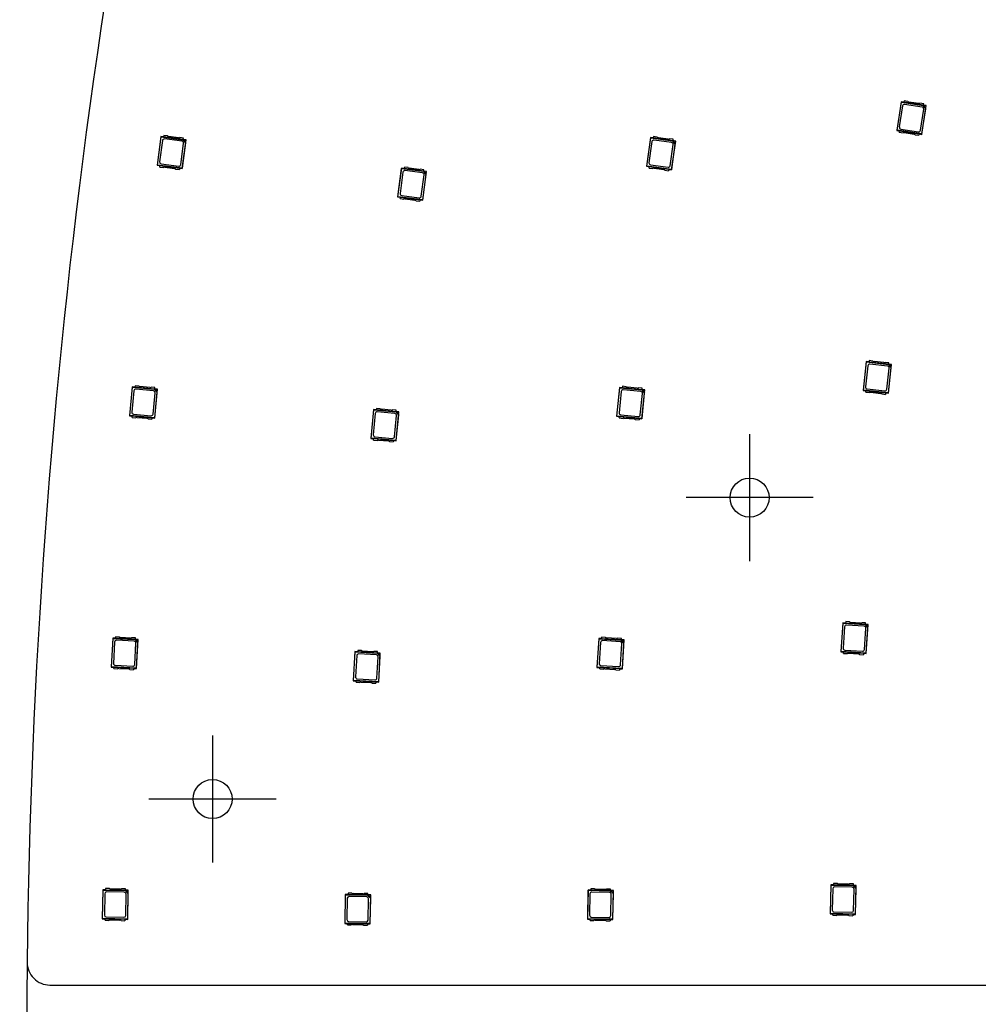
# Model space of a CAD drawing. Header units: millimetres. Extents: x 7 to 819, y 15 to 587.
# Tile 4 of 59: x 92 to 145, y 172 to 227. Entities that reach past the tile are written whole.
import ezdxf
from ezdxf.enums import TextEntityAlignment as Align
from ezdxf.lldxf.tags import DXFTag

# ---------------------------------------------------------------- set-up
doc = ezdxf.new("R2010")
doc.units = ezdxf.units.MM
doc.layers.add('Default', color=7, linetype='Continuous')
doc.layers.add('RDLED_1-4_802MM_', color=7, linetype='Continuous')
doc.styles.add('SEACAD_Arial', font='arial.ttf')
tags = doc.linetypes.add('CENTER2', pattern=[28.575, 19.05, -3.175, 3.175, -3.175]).pattern_tags.tags
tags[10:11] = [DXFTag(74, 4), DXFTag(75, 0), DXFTag(340, '0'), DXFTag(46, 0.0), DXFTag(50, 0.0), DXFTag(44, 0.0), DXFTag(45, 0.0)]
tags[8:9] = [DXFTag(74, 4), DXFTag(75, 0), DXFTag(340, '0'), DXFTag(46, 0.0), DXFTag(50, 0.0), DXFTag(44, 0.0), DXFTag(45, 0.0)]
tags[6:7] = [DXFTag(74, 4), DXFTag(75, 0), DXFTag(340, '0'), DXFTag(46, 0.0), DXFTag(50, 0.0), DXFTag(44, 0.0), DXFTag(45, 0.0)]
tags[4:5] = [DXFTag(74, 4), DXFTag(75, 0), DXFTag(340, '0'), DXFTag(46, 0.0), DXFTag(50, 0.0), DXFTag(44, 0.0), DXFTag(45, 0.0)]
doc.dimstyles.new('ISO', dxfattribs={"dimtxt": 7, "dimasz": 7, "dimexe": 3.5, "dimexo": 0, "dimgap": 1.75, "dimtad": 1, "dimlfac": 2, "dimtxsty": 'SEACAD_Arial', "dimblk1": '_SE_FILLED', "dimblk2": '_SE_FILLED', "dimsah": 1, "dimcen": 3.5, "dimadec": 0, "dimazin": 0, "dimtfac": 0.5, "dimtdec": 3, "dimtmove": 1, "dimatfit": 3, "dimfxl": 1, "dimtolj": 1, "dimarcsym": 0})

# ---------------------------------------------------------------- blocks, each defined once
blk = doc.blocks.new('SEANNOT_GROUP17')
at = {"layer": 'Default', "color": 7, "linetype": 'CENTER2'}
for p, q in [((102.644, 187.212), (102.644, 180.212)), ((106.144, 183.712), (99.144, 183.712))]:
    blk.add_line(p, q, dxfattribs=at)
blk = doc.blocks.new('SEANNOT_GROUP18')
at = {"layer": 'Default', "color": 7, "linetype": 'CENTER2'}
for p, q in [((132.202, 203.801), (132.202, 196.801)), ((135.702, 200.301), (128.702, 200.301))]:
    blk.add_line(p, q, dxfattribs=at)
blk = doc.blocks.new('SE')
at = {"layer": 'RDLED_1-4_802MM_', "color": 7, "linetype": 'Continuous'}
for p, q in [((140.544, 222.094), (140.3, 220.512)), ((140.32, 220.527), (140.558, 222.074)), ((140.622, 221.867), (140.444, 220.705)), ((140.697, 222.07), (140.544, 222.094)), ((140.544, 222.094), (140.558, 222.074)), ((140.558, 222.074), (141.752, 221.89)), ((140.708, 222.144), (140.696, 222.064)), ((141.773, 221.898), (140.696, 222.064)), ((140.914, 222.112), (140.708, 222.144)), ((141.7, 221.802), (140.737, 221.95)), ((141.51, 221.995), (140.976, 222.078)), ((141.786, 221.978), (141.579, 222.01)), ((141.605, 220.526), (141.784, 221.688)), ((141.884, 221.711), (141.67, 220.319)), ((141.684, 220.299), (141.927, 221.881)), ((141.752, 221.89), (141.775, 221.892)), ((141.752, 221.89), (141.884, 221.711)), ((141.773, 221.898), (141.786, 221.978)), ((141.927, 221.881), (141.774, 221.904)), ((141.914, 221.871), (141.775, 221.892)), ((141.775, 221.892), (141.893, 221.732)), ((141.893, 221.732), (141.884, 221.711)), ((141.893, 221.732), (141.914, 221.871)), ((141.914, 221.871), (141.927, 221.881)), ((140.527, 220.591), (141.491, 220.443)), ((99.8, 220.182), (99.591, 218.596)), ((99.61, 218.61), (99.814, 220.163)), ((99.953, 220.162), (99.8, 220.182)), ((99.8, 220.182), (99.814, 220.163)), ((99.814, 220.163), (101.012, 220.005)), ((99.963, 220.236), (99.952, 220.155)), ((101.033, 220.013), (99.952, 220.155)), ((100.17, 220.209), (99.963, 220.236)), ((100.768, 220.105), (100.232, 220.176)), ((101.044, 220.094), (100.837, 220.121)), ((101.033, 220.013), (101.044, 220.094)), ((126.748, 220.126), (126.524, 218.542)), ((126.543, 218.556), (126.763, 220.107)), ((126.902, 220.104), (126.748, 220.126)), ((126.748, 220.126), (126.763, 220.107)), ((126.763, 220.107), (127.959, 219.937)), ((126.912, 220.179), (126.901, 220.098)), ((127.98, 219.945), (126.901, 220.098)), ((127.119, 220.149), (126.912, 220.179)), ((127.716, 220.039), (127.181, 220.115)), ((127.992, 220.025), (127.785, 220.055)), ((140.32, 220.527), (140.3, 220.512)), ((140.3, 220.512), (140.453, 220.489)), ((141.67, 220.319), (140.32, 220.527)), ((140.442, 220.415), (140.454, 220.495)), ((140.442, 220.415), (140.648, 220.383)), ((140.454, 220.495), (141.532, 220.329)), ((140.717, 220.397), (141.252, 220.315)), ((141.313, 220.28), (141.519, 220.249)), ((141.532, 220.329), (141.519, 220.249)), ((141.531, 220.323), (141.684, 220.299)), ((141.67, 220.319), (141.684, 220.299)), ((99.883, 219.957), (99.73, 218.792)), ((100.962, 219.916), (99.996, 220.043)), ((100.895, 218.638), (101.048, 219.803)), ((101.148, 219.829), (100.964, 218.432)), ((100.979, 218.413), (101.188, 219.999)), ((101.012, 220.005), (101.035, 220.007)), ((101.012, 220.005), (101.148, 219.829)), ((101.188, 219.999), (101.034, 220.02)), ((101.174, 219.989), (101.035, 220.007)), ((101.035, 220.007), (101.156, 219.85)), ((101.156, 219.85), (101.148, 219.829)), ((101.156, 219.85), (101.174, 219.989)), ((101.174, 219.989), (101.188, 219.999)), ((126.83, 219.9), (126.665, 218.737)), ((127.908, 219.848), (126.943, 219.985)), ((127.828, 218.571), (127.993, 219.735)), ((128.093, 219.759), (127.895, 218.365)), ((127.91, 218.345), (128.135, 219.929)), ((127.959, 219.937), (127.982, 219.939)), ((127.959, 219.937), (128.093, 219.759)), ((127.98, 219.945), (127.992, 220.025)), ((128.135, 219.929), (127.981, 219.951)), ((128.121, 219.919), (127.982, 219.939)), ((127.982, 219.939), (128.101, 219.78)), ((128.101, 219.78), (128.093, 219.759)), ((128.101, 219.78), (128.121, 219.919)), ((128.121, 219.919), (128.135, 219.929)), ((99.61, 218.61), (99.591, 218.596)), ((99.591, 218.596), (99.744, 218.576)), ((100.964, 218.432), (99.61, 218.61)), ((99.735, 218.501), (99.745, 218.582)), ((99.735, 218.501), (99.941, 218.474)), ((99.745, 218.582), (100.826, 218.44)), ((99.816, 218.68), (100.783, 218.552)), ((100.01, 218.49), (100.546, 218.42)), ((100.826, 218.44), (100.815, 218.359)), ((100.825, 218.433), (100.979, 218.413)), ((100.964, 218.432), (100.979, 218.413)), ((113.035, 218.439), (112.826, 216.853)), ((112.846, 216.868), (113.05, 218.42)), ((113.189, 218.419), (113.035, 218.439)), ((113.035, 218.439), (113.05, 218.42)), ((113.05, 218.42), (114.248, 218.263)), ((113.199, 218.494), (113.188, 218.413)), ((113.406, 218.466), (113.199, 218.494)), ((114.004, 218.362), (113.468, 218.433)), ((126.543, 218.556), (126.524, 218.542)), ((126.524, 218.542), (126.677, 218.52)), ((127.895, 218.365), (126.543, 218.556)), ((126.667, 218.446), (126.678, 218.527)), ((126.667, 218.446), (126.873, 218.417)), ((126.678, 218.527), (127.757, 218.374)), ((126.75, 218.623), (127.715, 218.487)), ((126.942, 218.432), (127.477, 218.356)), ((100.609, 218.386), (100.815, 218.359)), ((113.119, 218.214), (112.966, 217.049)), ((114.269, 218.27), (113.188, 218.413)), ((114.198, 218.173), (113.231, 218.3)), ((114.279, 218.351), (114.073, 218.378)), ((114.131, 216.896), (114.284, 218.061)), ((114.384, 218.086), (114.2, 216.689)), ((114.215, 216.67), (114.423, 218.257)), ((114.248, 218.263), (114.271, 218.265)), ((114.248, 218.263), (114.384, 218.086)), ((114.269, 218.27), (114.279, 218.351)), ((114.423, 218.257), (114.27, 218.277)), ((114.41, 218.246), (114.271, 218.265)), ((114.271, 218.265), (114.392, 218.107)), ((114.392, 218.107), (114.384, 218.086)), ((114.392, 218.107), (114.41, 218.246)), ((114.41, 218.246), (114.423, 218.257)), ((127.539, 218.322), (127.746, 218.293)), ((127.757, 218.374), (127.746, 218.293)), ((127.756, 218.367), (127.91, 218.345)), ((127.895, 218.365), (127.91, 218.345)), ((112.846, 216.868), (112.826, 216.853)), ((112.826, 216.853), (112.98, 216.833)), ((114.2, 216.689), (112.846, 216.868)), ((112.97, 216.758), (112.981, 216.839)), ((112.981, 216.839), (114.062, 216.697)), ((113.052, 216.937), (114.019, 216.81)), ((112.97, 216.758), (113.177, 216.731)), ((113.246, 216.747), (113.782, 216.677)), ((113.844, 216.643), (114.051, 216.616)), ((114.062, 216.697), (114.051, 216.616)), ((114.061, 216.691), (114.215, 216.67)), ((114.2, 216.689), (114.215, 216.67)), ((138.625, 207.787), (138.451, 206.196)), ((138.469, 206.211), (138.64, 207.768)), ((138.779, 207.77), (138.625, 207.787)), ((138.625, 207.787), (138.64, 207.768)), ((138.64, 207.768), (139.841, 207.636)), ((138.787, 207.844), (138.778, 207.763)), ((139.862, 207.645), (138.778, 207.763)), ((138.994, 207.822), (138.787, 207.844)), ((139.793, 207.546), (138.824, 207.652)), ((139.595, 207.731), (139.057, 207.79)), ((139.871, 207.726), (139.663, 207.748)), ((139.841, 207.636), (139.864, 207.639)), ((139.841, 207.636), (139.981, 207.463)), ((139.842, 206.044), (140.017, 207.634)), ((139.862, 207.645), (139.871, 207.726)), ((140.017, 207.634), (139.862, 207.651)), ((140.003, 207.624), (139.864, 207.639)), ((139.864, 207.639), (139.988, 207.484)), ((139.988, 207.484), (140.003, 207.624)), ((140.003, 207.624), (140.017, 207.634)), ((138.714, 207.563), (138.586, 206.395)), ((139.754, 206.267), (139.882, 207.435)), ((139.981, 207.463), (139.827, 206.063)), ((139.988, 207.484), (139.981, 207.463)), ((98.217, 206.402), (98.067, 204.809)), ((98.086, 204.824), (98.232, 206.383)), ((98.309, 206.18), (98.199, 205.01)), ((98.371, 206.387), (98.217, 206.402)), ((98.217, 206.402), (98.232, 206.383)), ((98.232, 206.383), (99.435, 206.27)), ((98.378, 206.462), (98.37, 206.381)), ((99.456, 206.279), (98.37, 206.381)), ((98.586, 206.443), (98.378, 206.462)), ((99.389, 206.179), (98.418, 206.27)), ((99.187, 206.361), (98.649, 206.411)), ((99.463, 206.36), (99.256, 206.38)), ((99.369, 204.9), (99.479, 206.07)), ((99.435, 206.27), (99.458, 206.274)), ((99.435, 206.27), (99.577, 206.099)), ((99.577, 206.099), (99.446, 204.697)), ((99.456, 206.279), (99.463, 206.36)), ((99.611, 206.271), (99.456, 206.286)), ((99.598, 206.26), (99.458, 206.274)), ((99.458, 206.274), (99.585, 206.121)), ((99.461, 204.678), (99.611, 206.271)), ((99.585, 206.121), (99.577, 206.099)), ((99.585, 206.121), (99.598, 206.26)), ((99.598, 206.26), (99.611, 206.271)), ((125.046, 206.369), (124.885, 204.777)), ((124.903, 204.792), (125.061, 206.35)), ((125.136, 206.146), (125.018, 204.977)), ((125.2, 206.353), (125.046, 206.369)), ((125.046, 206.369), (125.061, 206.35)), ((125.061, 206.35), (126.263, 206.229)), ((125.207, 206.428), (125.199, 206.347)), ((126.284, 206.237), (125.199, 206.347)), ((125.415, 206.407), (125.207, 206.428)), ((126.216, 206.137), (125.246, 206.235)), ((126.016, 206.321), (125.478, 206.375)), ((126.292, 206.318), (126.084, 206.339)), ((126.187, 204.859), (126.305, 206.028)), ((126.404, 206.056), (126.262, 204.655)), ((126.263, 206.229), (126.286, 206.232)), ((126.263, 206.229), (126.404, 206.056)), ((126.278, 204.636), (126.438, 206.228)), ((126.284, 206.237), (126.292, 206.318)), ((126.438, 206.228), (126.284, 206.244)), ((126.426, 206.217), (126.286, 206.232)), ((126.286, 206.232), (126.411, 206.078)), ((126.411, 206.078), (126.404, 206.056)), ((126.411, 206.078), (126.426, 206.217)), ((126.426, 206.217), (126.438, 206.228)), ((138.469, 206.211), (138.451, 206.196)), ((138.451, 206.196), (138.605, 206.179)), ((139.827, 206.063), (138.469, 206.211)), ((138.597, 206.105), (138.605, 206.186)), ((138.597, 206.105), (138.804, 206.082)), ((138.605, 206.186), (139.689, 206.067)), ((138.674, 206.285), (139.643, 206.179)), ((138.872, 206.1), (139.41, 206.041)), ((139.473, 206.009), (139.68, 205.986)), ((139.689, 206.067), (139.68, 205.986)), ((139.688, 206.061), (139.842, 206.044)), ((139.827, 206.063), (139.842, 206.044)), ((98.289, 204.901), (99.26, 204.81)), ((111.508, 205.155), (111.359, 203.562)), ((111.378, 203.578), (111.524, 205.137)), ((111.601, 204.933), (111.491, 203.763)), ((111.663, 205.141), (111.508, 205.155)), ((111.508, 205.155), (111.524, 205.137)), ((111.524, 205.137), (112.727, 205.024)), ((111.67, 205.215), (111.662, 205.134)), ((112.747, 205.033), (111.662, 205.134)), ((111.877, 205.196), (111.67, 205.215)), ((112.68, 204.932), (111.709, 205.023)), ((112.479, 205.114), (111.941, 205.165)), ((112.755, 205.114), (112.547, 205.133)), ((112.727, 205.024), (112.75, 205.027)), ((112.727, 205.024), (112.869, 204.852)), ((112.747, 205.033), (112.755, 205.114)), ((112.902, 205.025), (112.748, 205.039)), ((112.889, 205.014), (112.75, 205.027)), ((112.75, 205.027), (112.876, 204.874)), ((112.753, 203.432), (112.902, 205.025)), ((112.876, 204.874), (112.869, 204.852)), ((112.876, 204.874), (112.889, 205.014)), ((112.889, 205.014), (112.902, 205.025)), ((98.086, 204.824), (98.067, 204.809)), ((98.067, 204.809), (98.222, 204.794)), ((99.446, 204.697), (98.086, 204.824)), ((98.215, 204.72), (98.222, 204.801)), ((98.215, 204.72), (98.422, 204.7)), ((98.222, 204.801), (99.308, 204.699)), ((98.49, 204.719), (99.029, 204.668)), ((99.092, 204.637), (99.3, 204.618)), ((99.308, 204.699), (99.3, 204.618)), ((99.307, 204.693), (99.461, 204.678)), ((99.446, 204.697), (99.461, 204.678)), ((112.661, 203.654), (112.77, 204.824)), ((112.869, 204.852), (112.738, 203.45)), ((124.903, 204.792), (124.885, 204.777)), ((124.885, 204.777), (125.039, 204.761)), ((126.262, 204.655), (124.903, 204.792)), ((125.031, 204.687), (125.04, 204.768)), ((125.031, 204.687), (125.239, 204.666)), ((125.04, 204.768), (126.124, 204.658)), ((125.107, 204.867), (126.078, 204.769)), ((125.307, 204.684), (125.845, 204.63)), ((125.908, 204.598), (126.116, 204.577)), ((126.124, 204.658), (126.116, 204.577)), ((126.123, 204.652), (126.278, 204.636)), ((126.262, 204.655), (126.278, 204.636)), ((111.378, 203.578), (111.359, 203.562)), ((111.359, 203.562), (111.513, 203.548)), ((112.738, 203.45), (111.378, 203.578)), ((111.506, 203.473), (111.514, 203.554)), ((111.506, 203.473), (111.714, 203.454)), ((111.514, 203.554), (112.599, 203.453)), ((111.581, 203.654), (112.552, 203.563)), ((111.782, 203.472), (112.32, 203.422)), ((112.384, 203.391), (112.592, 203.371)), ((112.599, 203.453), (112.592, 203.371)), ((112.599, 203.446), (112.753, 203.432)), ((112.738, 203.45), (112.753, 203.432)), ((137.332, 193.41), (137.227, 191.813)), ((137.246, 191.829), (137.348, 193.392)), ((137.487, 193.4), (137.332, 193.41)), ((137.332, 193.41), (137.348, 193.392)), ((137.348, 193.392), (138.554, 193.313)), ((137.43, 193.19), (137.354, 192.018)), ((137.492, 193.475), (137.486, 193.393)), ((138.574, 193.322), (137.486, 193.393)), ((137.7, 193.461), (137.492, 193.475)), ((138.51, 193.22), (137.537, 193.284)), ((138.304, 193.396), (137.764, 193.432)), ((138.579, 193.403), (138.371, 193.417)), ((138.526, 191.941), (138.603, 193.114)), ((138.554, 193.313), (138.576, 193.316)), ((138.554, 193.313), (138.701, 193.145)), ((138.574, 193.322), (138.579, 193.403)), ((138.729, 193.318), (138.574, 193.328)), ((138.717, 193.307), (138.576, 193.316)), ((138.576, 193.316), (138.707, 193.167)), ((138.701, 193.145), (138.609, 191.74)), ((138.624, 191.722), (138.729, 193.318)), ((138.707, 193.167), (138.701, 193.145)), ((138.707, 193.167), (138.717, 193.307)), ((138.717, 193.307), (138.729, 193.318)), ((97.15, 192.572), (97.06, 190.975)), ((97.078, 190.991), (97.166, 192.554)), ((97.305, 192.563), (97.15, 192.572)), ((97.15, 192.572), (97.166, 192.554)), ((97.166, 192.554), (98.373, 192.486)), ((97.309, 192.638), (97.305, 192.557)), ((98.393, 192.496), (97.305, 192.557)), ((97.517, 192.627), (97.309, 192.638)), ((98.329, 192.393), (97.356, 192.448)), ((98.122, 192.568), (97.582, 192.598)), ((98.397, 192.577), (98.189, 192.589)), ((98.373, 192.486), (98.395, 192.49)), ((98.373, 192.486), (98.521, 192.32)), ((98.393, 192.496), (98.397, 192.577)), ((98.548, 192.494), (98.393, 192.502)), ((98.536, 192.482), (98.395, 192.49)), ((98.395, 192.49), (98.528, 192.342)), ((98.458, 190.896), (98.548, 192.494)), ((98.528, 192.342), (98.536, 192.482)), ((98.536, 192.482), (98.548, 192.494)), ((123.898, 192.554), (123.801, 190.957)), ((123.819, 190.973), (123.914, 192.536)), ((124.053, 192.544), (123.898, 192.554)), ((123.898, 192.554), (123.914, 192.536)), ((123.914, 192.536), (125.12, 192.463)), ((124.057, 192.619), (124.052, 192.538)), ((125.14, 192.472), (124.052, 192.538)), ((124.265, 192.607), (124.057, 192.619)), ((125.076, 192.37), (124.103, 192.429)), ((124.87, 192.545), (124.33, 192.578)), ((125.145, 192.554), (124.937, 192.566)), ((125.12, 192.463), (125.143, 192.467)), ((125.12, 192.463), (125.268, 192.296)), ((125.14, 192.472), (125.145, 192.554)), ((125.295, 192.469), (125.141, 192.479)), ((125.283, 192.458), (125.143, 192.467)), ((125.143, 192.467), (125.274, 192.318)), ((125.199, 190.872), (125.295, 192.469)), ((125.274, 192.318), (125.283, 192.458)), ((125.283, 192.458), (125.295, 192.469)), ((97.251, 192.354), (97.185, 191.18)), ((98.358, 191.115), (98.424, 192.288)), ((98.521, 192.32), (98.442, 190.914)), ((98.528, 192.342), (98.521, 192.32)), ((110.638, 191.89), (110.634, 191.808)), ((110.846, 191.878), (110.638, 191.89)), ((123.997, 192.335), (123.926, 191.162)), ((125.099, 191.091), (125.17, 192.264)), ((125.268, 192.296), (125.183, 190.89)), ((125.274, 192.318), (125.268, 192.296)), ((137.447, 191.912), (138.42, 191.848)), ((110.479, 191.823), (110.389, 190.226)), ((110.407, 190.242), (110.495, 191.805)), ((110.634, 191.815), (110.479, 191.823)), ((110.479, 191.823), (110.495, 191.805)), ((110.495, 191.805), (111.702, 191.738)), ((110.58, 191.605), (110.514, 190.432)), ((111.722, 191.747), (110.634, 191.808)), ((111.658, 191.644), (110.685, 191.699)), ((111.451, 191.819), (110.911, 191.849)), ((111.726, 191.828), (111.518, 191.84)), ((111.687, 190.366), (111.753, 191.539)), ((111.702, 191.738), (111.724, 191.742)), ((111.702, 191.738), (111.85, 191.572)), ((111.722, 191.747), (111.726, 191.828)), ((111.877, 191.745), (111.722, 191.754)), ((111.865, 191.734), (111.724, 191.742)), ((111.724, 191.742), (111.857, 191.593)), ((111.85, 191.572), (111.771, 190.165)), ((111.787, 190.147), (111.877, 191.745)), ((111.857, 191.593), (111.85, 191.572)), ((111.857, 191.593), (111.865, 191.734)), ((111.865, 191.734), (111.877, 191.745)), ((137.246, 191.829), (137.227, 191.813)), ((137.227, 191.813), (137.382, 191.803)), ((138.609, 191.74), (137.246, 191.829)), ((137.377, 191.728), (137.383, 191.81)), ((137.377, 191.728), (137.585, 191.715)), ((137.383, 191.81), (138.47, 191.738)), ((137.653, 191.735), (138.192, 191.7)), ((138.257, 191.671), (138.465, 191.657)), ((138.47, 191.738), (138.465, 191.657)), ((138.47, 191.732), (138.624, 191.722)), ((138.609, 191.74), (138.624, 191.722)), ((97.078, 190.991), (97.06, 190.975)), ((97.06, 190.975), (97.215, 190.966)), ((98.442, 190.914), (97.078, 190.991)), ((97.211, 190.891), (97.216, 190.972)), ((97.211, 190.891), (97.419, 190.879)), ((97.216, 190.972), (98.304, 190.911)), ((97.279, 191.075), (98.252, 191.02)), ((97.487, 190.901), (98.026, 190.87)), ((98.091, 190.842), (98.299, 190.83)), ((98.304, 190.911), (98.299, 190.83)), ((98.303, 190.905), (98.458, 190.896)), ((98.442, 190.914), (98.458, 190.896)), ((123.819, 190.973), (123.801, 190.957)), ((123.801, 190.957), (123.956, 190.947)), ((125.183, 190.89), (123.819, 190.973)), ((123.952, 190.873), (123.956, 190.954)), ((123.952, 190.873), (124.16, 190.86)), ((123.956, 190.954), (125.044, 190.888)), ((124.02, 191.056), (124.993, 190.997)), ((124.227, 190.881), (124.767, 190.848)), ((124.831, 190.819), (125.04, 190.807)), ((125.044, 190.888), (125.04, 190.807)), ((125.044, 190.882), (125.199, 190.872)), ((125.183, 190.89), (125.199, 190.872)), ((110.407, 190.242), (110.389, 190.226)), ((111.771, 190.165), (110.407, 190.242)), ((110.608, 190.326), (111.581, 190.272)), ((110.389, 190.226), (110.544, 190.217)), ((110.54, 190.142), (110.545, 190.224)), ((110.54, 190.142), (110.748, 190.131)), ((110.545, 190.224), (111.633, 190.163)), ((110.816, 190.152), (111.355, 190.122)), ((111.42, 190.093), (111.628, 190.081)), ((111.633, 190.163), (111.628, 190.081)), ((111.632, 190.156), (111.787, 190.147)), ((111.771, 190.165), (111.787, 190.147)), ((136.668, 178.99), (136.633, 177.391)), ((136.65, 177.407), (136.684, 178.973)), ((136.823, 178.987), (136.668, 178.99)), ((136.668, 178.99), (136.684, 178.973)), ((136.684, 178.973), (137.893, 178.947)), ((136.824, 179.062), (136.823, 178.98)), ((137.912, 178.957), (136.823, 178.98)), ((137.033, 179.057), (136.824, 179.062)), ((137.853, 178.852), (136.878, 178.873)), ((137.639, 179.019), (137.098, 179.031)), ((137.914, 179.038), (137.706, 179.043)), ((137.893, 178.947), (137.915, 178.951)), ((137.893, 178.947), (138.047, 178.786)), ((137.912, 178.957), (137.914, 179.038)), ((138.067, 178.96), (137.913, 178.963)), ((138.055, 178.948), (137.915, 178.951)), ((137.915, 178.951), (138.052, 178.808)), ((138.033, 177.36), (138.067, 178.96)), ((138.052, 178.808), (138.055, 178.948)), ((138.055, 178.948), (138.067, 178.96)), ((96.602, 178.712), (96.572, 177.112)), ((96.589, 177.129), (96.618, 178.695)), ((96.756, 178.709), (96.602, 178.712)), ((96.602, 178.712), (96.618, 178.695)), ((96.618, 178.695), (97.826, 178.672)), ((96.71, 178.497), (96.688, 177.323)), ((96.758, 178.784), (96.756, 178.703)), ((97.846, 178.682), (96.756, 178.703)), ((96.966, 178.78), (96.758, 178.784)), ((97.787, 178.577), (96.812, 178.596)), ((97.573, 178.744), (97.032, 178.754)), ((97.848, 178.764), (97.639, 178.768)), ((97.826, 178.672), (97.849, 178.677)), ((97.826, 178.672), (97.981, 178.512)), ((97.846, 178.682), (97.848, 178.764)), ((98.001, 178.686), (97.846, 178.689)), ((97.989, 178.674), (97.849, 178.677)), ((97.849, 178.677), (97.987, 178.534)), ((97.863, 177.301), (97.885, 178.475)), ((97.981, 178.512), (97.955, 177.103)), ((97.971, 177.086), (98.001, 178.686)), ((97.987, 178.534), (97.981, 178.512)), ((97.987, 178.534), (97.989, 178.674)), ((97.989, 178.674), (98.001, 178.686)), ((109.949, 178.462), (109.919, 176.863)), ((109.937, 176.879), (109.966, 178.445)), ((110.104, 178.459), (109.949, 178.462)), ((109.949, 178.462), (109.966, 178.445)), ((109.966, 178.445), (111.174, 178.422)), ((110.106, 178.534), (110.104, 178.453)), ((111.194, 178.432), (110.104, 178.453)), ((110.314, 178.53), (110.106, 178.534)), ((111.134, 178.328), (110.16, 178.346)), ((110.92, 178.494), (110.38, 178.504)), ((111.195, 178.514), (110.987, 178.518)), ((111.174, 178.422), (111.196, 178.427)), ((111.174, 178.422), (111.329, 178.262)), ((111.194, 178.432), (111.195, 178.514)), ((111.349, 178.436), (111.194, 178.439)), ((111.337, 178.425), (111.196, 178.427)), ((111.196, 178.427), (111.334, 178.284)), ((111.319, 176.836), (111.349, 178.436)), ((111.334, 178.284), (111.337, 178.425)), ((111.337, 178.425), (111.349, 178.436)), ((123.308, 178.704), (123.275, 177.104)), ((123.293, 177.121), (123.324, 178.687)), ((123.463, 178.701), (123.308, 178.704)), ((123.308, 178.704), (123.324, 178.687)), ((123.324, 178.687), (124.533, 178.662)), ((123.416, 178.489), (123.392, 177.315)), ((123.464, 178.776), (123.462, 178.694)), ((124.552, 178.672), (123.462, 178.694)), ((123.673, 178.772), (123.464, 178.776)), ((124.493, 178.568), (123.518, 178.587)), ((124.279, 178.735), (123.738, 178.745)), ((124.554, 178.754), (124.345, 178.758)), ((124.533, 178.662), (124.555, 178.667)), ((124.533, 178.662), (124.687, 178.502)), ((124.552, 178.672), (124.554, 178.754)), ((124.707, 178.676), (124.552, 178.679)), ((124.695, 178.664), (124.555, 178.667)), ((124.555, 178.667), (124.693, 178.524)), ((124.567, 177.291), (124.591, 178.466)), ((124.687, 178.502), (124.658, 177.094)), ((124.675, 177.076), (124.707, 178.676)), ((124.693, 178.524), (124.687, 178.502)), ((124.693, 178.524), (124.695, 178.664)), ((124.695, 178.664), (124.707, 178.676)), ((136.776, 178.775), (136.75, 177.601)), ((137.925, 177.575), (137.95, 178.75)), ((138.047, 178.786), (138.016, 177.378)), ((138.052, 178.808), (138.047, 178.786)), ((110.058, 178.248), (110.036, 177.073)), ((111.21, 177.051), (111.232, 178.226)), ((111.329, 178.262), (111.302, 176.854)), ((111.334, 178.284), (111.329, 178.262)), ((136.65, 177.407), (136.633, 177.391)), ((136.633, 177.391), (136.788, 177.387)), ((138.016, 177.378), (136.65, 177.407)), ((136.786, 177.312), (136.788, 177.394)), ((136.786, 177.312), (136.995, 177.308)), ((136.788, 177.394), (137.878, 177.37)), ((136.848, 177.499), (137.823, 177.477)), ((137.061, 177.331), (137.602, 177.32)), ((137.668, 177.293), (137.876, 177.289)), ((137.878, 177.37), (137.876, 177.289)), ((137.878, 177.364), (138.033, 177.36)), ((138.016, 177.378), (138.033, 177.36)), ((96.589, 177.129), (96.572, 177.112)), ((96.572, 177.112), (96.727, 177.109)), ((97.955, 177.103), (96.589, 177.129)), ((96.725, 177.034), (96.727, 177.116)), ((96.725, 177.034), (96.934, 177.031)), ((96.727, 177.116), (97.816, 177.096)), ((96.786, 177.221), (97.761, 177.203)), ((97, 177.054), (97.541, 177.044)), ((97.606, 177.018), (97.815, 177.014)), ((97.816, 177.096), (97.815, 177.014)), ((97.816, 177.089), (97.971, 177.086)), ((97.955, 177.103), (97.971, 177.086)), ((109.937, 176.879), (109.919, 176.863)), ((109.919, 176.863), (110.074, 176.86)), ((111.302, 176.854), (109.937, 176.879)), ((110.073, 176.785), (110.074, 176.866)), ((110.073, 176.785), (110.281, 176.781)), ((110.074, 176.866), (111.164, 176.846)), ((110.134, 176.971), (111.109, 176.953)), ((110.348, 176.805), (110.888, 176.794)), ((110.954, 176.768), (111.163, 176.764)), ((111.164, 176.846), (111.163, 176.764)), ((111.164, 176.839), (111.319, 176.836)), ((111.302, 176.854), (111.319, 176.836)), ((123.293, 177.121), (123.275, 177.104)), ((123.275, 177.104), (123.43, 177.101)), ((124.658, 177.094), (123.293, 177.121)), ((123.429, 177.026), (123.431, 177.108)), ((123.429, 177.026), (123.637, 177.022)), ((123.431, 177.108), (124.52, 177.086)), ((123.49, 177.213), (124.465, 177.193)), ((123.704, 177.046), (124.245, 177.035)), ((124.31, 177.009), (124.519, 177.004)), ((124.52, 177.086), (124.519, 177.004)), ((124.52, 177.079), (124.675, 177.076)), ((124.658, 177.094), (124.675, 177.076)), ((93.691, 173.471), (260.706, 173.471))]:
    blk.add_line(p, q, dxfattribs=at)
for centre in [(132.202, 200.301), (102.644, 183.712)]:
    blk.add_circle(centre, 1.075, dxfattribs=at)
for centre, radius, start, end in [((467.422, 170.973), 375, 150.57455, 179.42547), ((140.721, 221.851), 0.1, 81.25, 171.25), ((140.991, 222.177), 0.1, 219.8404, 261.25), ((141.525, 222.094), 0.1, 261.25, 302.6597), ((141.685, 221.703), 0.1, 351.25, 81.25), ((140.543, 220.69), 0.1, 171.25, 261.25), ((100.245, 220.275), 0.1, 221.0898, 262.4994), ((100.781, 220.204), 0.1, 262.4994, 303.9091), ((127.195, 220.214), 0.1, 220.5135, 261.9231), ((127.73, 220.138), 0.1, 261.9231, 303.3327), ((140.702, 220.299), 0.1, 81.25, 122.6597), ((141.236, 220.216), 0.1, 39.8404, 81.25), ((141.506, 220.542), 0.1, 261.25, 351.25), ((99.983, 219.944), 0.1, 82.4994, 172.4994), ((100.949, 219.816), 0.1, 352.4994, 82.4994), ((126.929, 219.886), 0.1, 81.9231, 171.9231), ((127.894, 219.749), 0.1, 351.9231, 81.9231), ((99.829, 218.779), 0.1, 172.4994, 262.4994), ((99.997, 218.391), 0.1, 82.4994, 123.9091), ((100.533, 218.32), 0.1, 41.0898, 82.4994), ((100.796, 218.651), 0.1, 262.4994, 352.4994), ((113.481, 218.532), 0.1, 221.0898, 262.4994), ((126.764, 218.723), 0.1, 171.9231, 261.9231), ((126.928, 218.333), 0.1, 81.9231, 123.3327), ((127.729, 218.586), 0.1, 261.9231, 351.9231), ((113.218, 218.201), 0.1, 82.4994, 172.4994), ((114.017, 218.461), 0.1, 262.4994, 303.9091), ((114.185, 218.074), 0.1, 352.4994, 82.4994), ((127.463, 218.257), 0.1, 40.5135, 81.9231), ((113.065, 217.036), 0.1, 172.4994, 262.4994), ((114.032, 216.909), 0.1, 262.4994, 352.4994), ((113.233, 216.648), 0.1, 82.4994, 123.9091), ((113.769, 216.578), 0.1, 41.0898, 82.4994), ((138.813, 207.552), 0.1, 83.7501, 173.7501), ((139.068, 207.889), 0.1, 222.3404, 263.7501), ((139.606, 207.83), 0.1, 263.7501, 305.1597), ((139.782, 207.446), 0.1, 353.7501, 83.7501), ((98.408, 206.17), 0.1, 84.6423, 174.6423), ((98.659, 206.511), 0.1, 223.2327, 264.6423), ((99.197, 206.461), 0.1, 264.6423, 306.0519), ((99.379, 206.079), 0.1, 354.6423, 84.6423), ((125.236, 206.136), 0.1, 84.2308, 174.2308), ((125.488, 206.475), 0.1, 222.8211, 264.2308), ((126.026, 206.42), 0.1, 264.2308, 305.6404), ((126.206, 206.038), 0.1, 354.2308, 84.2308), ((138.685, 206.384), 0.1, 173.7501, 263.7501), ((138.861, 206), 0.1, 83.7501, 125.1597), ((139.399, 205.941), 0.1, 42.3404, 83.7501), ((139.654, 206.278), 0.1, 263.7501, 353.7501), ((98.299, 205.001), 0.1, 174.6423, 264.6423), ((99.269, 204.91), 0.1, 264.6423, 354.6423), ((111.7, 204.924), 0.1, 84.6423, 174.6423), ((111.95, 205.265), 0.1, 223.2327, 264.6423), ((112.489, 205.214), 0.1, 264.6423, 306.0519), ((112.671, 204.833), 0.1, 354.6423, 84.6423), ((125.117, 204.967), 0.1, 174.2308, 264.2308), ((98.481, 204.619), 0.1, 84.6423, 126.0519), ((99.019, 204.569), 0.1, 43.2327, 84.6423), ((125.297, 204.584), 0.1, 84.2308, 125.6404), ((125.835, 204.53), 0.1, 42.8211, 84.2308), ((126.088, 204.869), 0.1, 264.2308, 354.2308), ((111.59, 203.754), 0.1, 174.6423, 264.6423), ((111.773, 203.373), 0.1, 84.6423, 126.0519), ((112.311, 203.322), 0.1, 43.2327, 84.6423), ((112.561, 203.663), 0.1, 264.6423, 354.6423), ((137.53, 193.184), 0.1, 86.25, 176.25), ((137.771, 193.531), 0.1, 224.8404, 266.25), ((138.31, 193.496), 0.1, 266.25, 307.6597), ((138.503, 193.12), 0.1, 356.25, 86.25), ((97.35, 192.348), 0.1, 86.7851, 176.7851), ((97.588, 192.698), 0.1, 225.3755, 266.7851), ((98.127, 192.667), 0.1, 266.7851, 308.1948), ((124.097, 192.329), 0.1, 86.5385, 176.5385), ((124.336, 192.678), 0.1, 225.1288, 266.5385), ((124.876, 192.645), 0.1, 266.5385, 307.9481), ((98.324, 192.293), 0.1, 356.7851, 86.7851), ((110.917, 191.949), 0.1, 225.3755, 266.7851), ((125.07, 192.27), 0.1, 356.5385, 86.5385), ((137.453, 192.011), 0.1, 176.25, 266.25), ((138.426, 191.948), 0.1, 266.25, 356.25), ((110.679, 191.599), 0.1, 86.7851, 176.7851), ((111.456, 191.919), 0.1, 266.7851, 308.1948), ((111.653, 191.545), 0.1, 356.7851, 86.7851), ((137.646, 191.635), 0.1, 86.25, 127.6597), ((138.186, 191.6), 0.1, 44.8404, 86.25), ((97.285, 191.175), 0.1, 176.7851, 266.7851), ((97.481, 190.801), 0.1, 86.7851, 128.1948), ((98.021, 190.77), 0.1, 45.3755, 86.7851), ((98.258, 191.12), 0.1, 266.7851, 356.7851), ((124.026, 191.156), 0.1, 176.5385, 266.5385), ((124.221, 190.781), 0.1, 86.5385, 127.9481), ((124.761, 190.748), 0.1, 45.1288, 86.5385), ((124.999, 191.097), 0.1, 266.5385, 356.5385), ((110.614, 190.426), 0.1, 176.7851, 266.7851), ((111.587, 190.371), 0.1, 266.7851, 356.7851), ((110.81, 190.052), 0.1, 86.7851, 128.1948), ((111.35, 190.022), 0.1, 45.3755, 86.7851), ((136.876, 178.773), 0.1, 88.75, 178.75), ((137.101, 179.131), 0.1, 227.3404, 268.75), ((137.641, 179.119), 0.1, 268.75, 310.1596), ((96.81, 178.496), 0.1, 88.928, 178.928), ((97.034, 178.854), 0.1, 227.5184, 268.928), ((97.574, 178.844), 0.1, 268.928, 310.3376), ((97.785, 178.477), 0.1, 358.928, 88.928), ((110.158, 178.246), 0.1, 88.928, 178.928), ((110.382, 178.604), 0.1, 227.5184, 268.928), ((110.922, 178.594), 0.1, 268.928, 310.3376), ((111.132, 178.228), 0.1, 358.928, 88.928), ((123.516, 178.487), 0.1, 88.8461, 178.8461), ((123.74, 178.845), 0.1, 227.4365, 268.8461), ((124.281, 178.835), 0.1, 268.8461, 310.2558), ((124.491, 178.468), 0.1, 358.8461, 88.8461), ((137.85, 178.752), 0.1, 358.75, 88.75), ((96.788, 177.321), 0.1, 178.928, 268.928), ((97.763, 177.303), 0.1, 268.928, 358.928), ((123.492, 177.313), 0.1, 178.8461, 268.8461), ((124.467, 177.293), 0.1, 268.8461, 358.8461), ((136.85, 177.599), 0.1, 178.75, 268.75), ((137.059, 177.231), 0.1, 88.75, 130.1596), ((137.6, 177.22), 0.1, 47.3404, 88.75), ((137.825, 177.577), 0.1, 268.75, 358.75), ((96.998, 176.954), 0.1, 88.928, 130.3376), ((97.539, 176.944), 0.1, 47.5184, 88.928), ((110.136, 177.071), 0.1, 178.928, 268.928), ((110.346, 176.705), 0.1, 88.928, 130.3376), ((110.887, 176.694), 0.1, 47.5184, 88.928), ((111.111, 177.053), 0.1, 268.928, 358.928), ((123.702, 176.946), 0.1, 88.8461, 130.2558), ((124.243, 176.935), 0.1, 47.4365, 88.8461), ((93.691, 174.721), 1.25, 179.4255, 270.0001)]:
    blk.add_arc(centre, radius, start, end, dxfattribs=at)
blk = doc.blocks.new('DMBLK28')
at = {"layer": 'Default', "linetype": 'Continuous'}
blk.add_hatch(color=7, dxfattribs=at).paths.add_polyline_path([(117.244, 57.831), (116.534, 60.054), (110.222, 56.811)])
at = {"layer": 'Default', "color": 7, "linetype": 'Continuous'}
blk.add_line((467.422, 170.973), (110.222, 56.811), dxfattribs=at)
blk.add_arc((467.422, 170.973), 375, 179.42547, 198.2588, dxfattribs=at)
at = {"layer": 'Default', "color": 7, "linetype": 'Continuous', "style": 'SEACAD_Arial'}
for s, p in [('(D=1500)', (196.098, 93.444)), ('750', (175.776, 86.949)), ('R', (165.107, 83.539))]:
    blk.add_text(s, height=7, rotation=17.724, dxfattribs=at).set_placement(p, align=Align.TOP_LEFT)
blk = doc.blocks.new('_SE_FILLED')
at = {"color": 0}
blk.add_line((0, 0), (-1, 0), dxfattribs=at)
blk.add_solid([(0, 0), (-1, -0.1665), (-1, 0.1665), (0, 0)], dxfattribs=at)

msp = doc.modelspace()

# ---------------------------------------------------------------- block references
at = {"layer": 'Default'}
for name in ['SE', 'SEANNOT_GROUP18', 'SEANNOT_GROUP17']:
    msp.add_blockref(name, (0, 0), dxfattribs=at)

# ---------------------------------------------------------------- dimensions: what is measured, and where the dimension line sits
at = {"layer": 'Default', "color": 7, "linetype": 'Continuous'}
dim = msp.add_radius_dim(center=(467.4217, 170.9735), mpoint=(110.2215, 56.8112), text='\\A1;<> (D=1500)', dimstyle='ISO', override={"dimtmove": 0}, dxfattribs=at)
dim.commit()
dim.dimension.update_dxf_attribs({"geometry": 'DMBLK28', "text_midpoint": (202.7621, 86.3875), "dimtype": 164})

doc.saveas('drawing.dxf')
